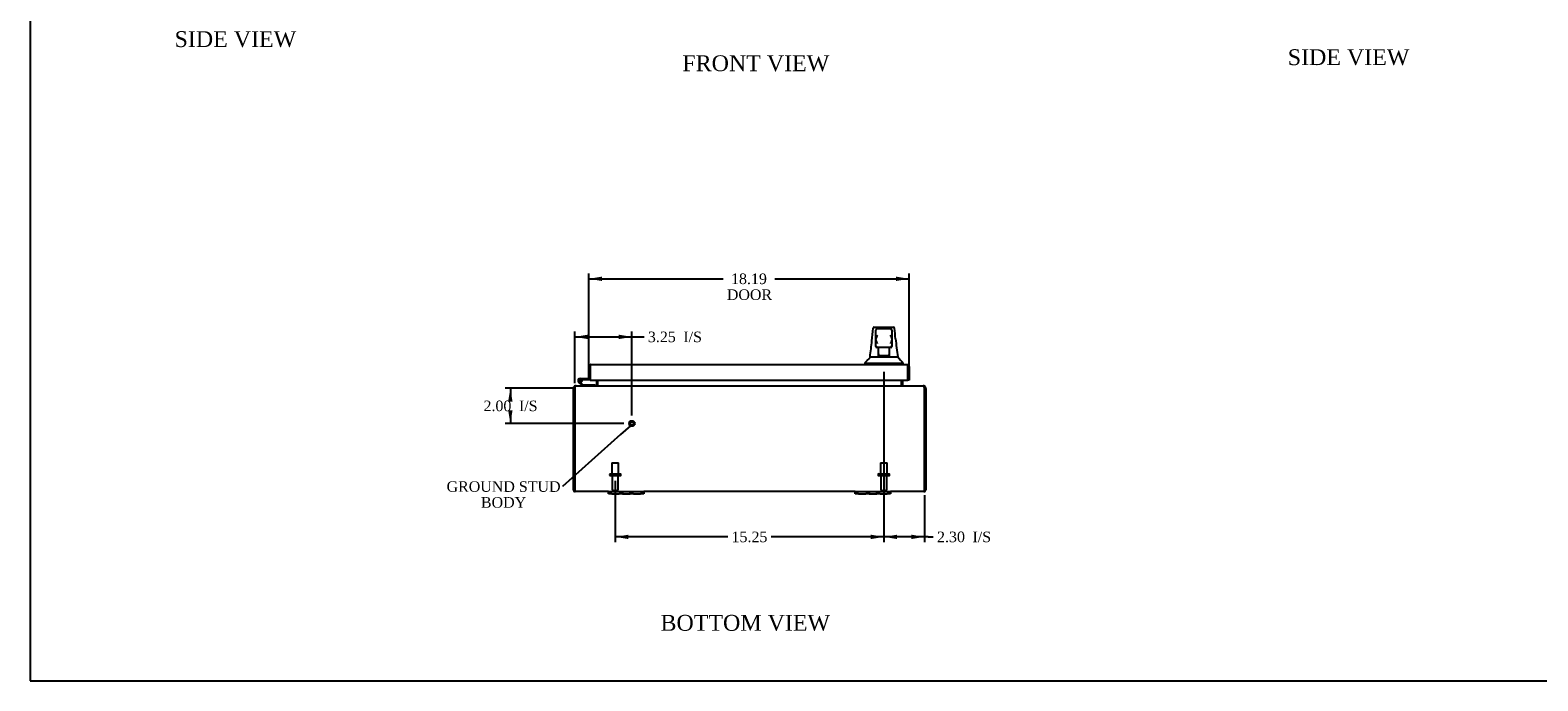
# Model space of a CAD drawing. Header units: inches. Extents: x 1 to 150, y -1 to 99.
# Tile 1 of 10: x 1 to 86, y 0 to 37. Entities that reach past the tile are written whole.
import ezdxf
from ezdxf import colors
from ezdxf.entities.mleader import LeaderData, LeaderLine
from ezdxf.enums import TextEntityAlignment as Align
from ezdxf.lldxf.tags import DXFTag
from ezdxf.math import Vec2, Vec3

# ---------------------------------------------------------------- set-up
doc = ezdxf.new("R2010")
doc.units = ezdxf.units.IN
doc.header["$MEASUREMENT"] = 0
for name, color, linetype in [('COM55381', 7, 'Continuous'), ('COM55517', 7, 'Continuous'), ('COM70654-2', 7, 'Continuous'), ('Default', 7, 'Continuous'), ('FET07752', 7, 'Continuous'), ('HAN86294', 7, 'Continuous'), ('STD26089', 7, 'Continuous'), ('STD26258', 7, 'Continuous')]:
    doc.layers.add(name, color=color, linetype=linetype)
doc.styles.add('SEACAD_Times_New_Roman', font='times.ttf')
tags = doc.linetypes.add('HIDDEN2', pattern=[0.1875, 0.125, -0.0625]).pattern_tags.tags
tags[6:7] = [DXFTag(74, 4), DXFTag(75, 0), DXFTag(340, '0'), DXFTag(46, 0.0), DXFTag(50, 0.0), DXFTag(44, 0.0), DXFTag(45, 0.0)]
tags[4:5] = [DXFTag(74, 4), DXFTag(75, 0), DXFTag(340, '0'), DXFTag(46, 0.0), DXFTag(50, 0.0), DXFTag(44, 0.0), DXFTag(45, 0.0)]
doc.dimstyles.new('HAMMOND_(STH_-_120x80)', dxfattribs={"dimtxt": 0.6, "dimasz": 0.75, "dimexe": 0.3, "dimexo": 0.3, "dimgap": 0.15, "dimtad": 0, "dimtih": 1, "dimtoh": 1, "dimzin": 0, "dimdsep": 46, "dimtxsty": 'SEACAD_Times_New_Roman', "dimblk1": '_SE_FILLED', "dimblk2": '_SE_FILLED', "dimsah": 1, "dimcen": 0.3, "dimadec": 0, "dimazin": 0, "dimtfac": 0.8, "dimtofl": 0, "dimtmove": 1, "dimatfit": 3, "dimfxl": 1, "dimtolj": 1, "dimtzin": 0, "dimarcsym": 0})

# ---------------------------------------------------------------- blocks, each defined once
blk = doc.blocks.new('_SE_FILLED')
at = {"color": 0}
blk.add_line((0, 0), (-1, 0), dxfattribs=at)
blk.add_solid([(0, 0), (-1, -0.1665), (-1, 0.1665), (0, 0)], dxfattribs=at)
blk = doc.blocks.new('SE7')
at = {"layer": 'COM55381', "color": 7, "linetype": 'Continuous'}
for p, q in [((32.783, 17.384), (32.783, 17.085)), ((32.855, 17.384), (32.855, 17.085)), ((32.873, 17.085), (32.873, 17.384)), ((50.087, 17.384), (50.087, 17.085)), ((50.105, 17.085), (50.105, 17.384)), ((50.177, 17.085), (50.177, 17.384)), ((31.552, 16.941), (31.48, 16.941)), ((31.48, 16.941), (31.48, 16.908)), ((31.48, 11.157), (31.48, 16.908)), ((31.552, 16.908), (31.552, 16.941)), ((31.552, 11.157), (31.552, 16.908)), ((31.552, 16.908), (31.552, 11.157)), ((31.635, 17.049), (31.588, 17.049)), ((31.588, 17.049), (31.588, 17.015)), ((31.635, 17.049), (51.325, 17.049)), ((32.782, 17.078), (32.847, 17.064)), ((32.873, 17.085), (32.873, 17.078)), ((50.087, 17.078), (50.087, 17.085)), ((50.178, 17.078), (50.113, 17.064)), ((51.372, 17.049), (51.325, 17.049)), ((51.372, 17.049), (51.372, 17.015)), ((51.408, 16.941), (51.408, 16.908)), ((51.408, 16.941), (51.48, 16.941)), ((51.408, 16.908), (51.408, 11.157)), ((51.408, 11.157), (51.408, 16.908)), ((51.48, 16.908), (51.48, 16.941)), ((51.48, 16.908), (51.48, 11.157)), ((31.485, 11.125), (31.552, 11.146)), ((31.552, 11.146), (31.552, 11.157)), ((31.552, 11.157), (31.552, 11.125)), ((51.408, 11.157), (51.408, 11.125)), ((51.408, 11.146), (51.408, 11.157)), ((51.475, 11.125), (51.408, 11.146)), ((33.48, 11.049), (31.588, 11.049)), ((47.48, 11.049), (35.48, 11.049)), ((51.372, 11.049), (49.48, 11.049))]:
    blk.add_line(p, q, dxfattribs=at)
for centre, radius, start, end in [((31.588, 16.941), 0.108, 143.12039, 180.00002), ((31.588, 16.941), 0.108, 90.00002, 143.12045), ((31.588, 16.941), 0.036, 143.12039, 180.00002), ((31.652, 16.908), 0.1, 160.47528, 180), ((31.733, 16.914), 0.177, 148.7998, 171.28064), ((32.747, 17.085), 0.036, 270, 348.13187), ((32.747, 17.085), 0.036, 348.13187, 360), ((32.784, 17.201), 0.153, 273.93361, 305.86465), ((32.747, 17.085), 0.108, 348.13187, 360), ((50.177, 17.201), 0.153, 234.13535, 266.06639), ((50.213, 17.085), 0.108, 180, 191.86813), ((50.213, 17.085), 0.036, 180, 191.86813), ((50.213, 17.085), 0.036, 191.8682, 269.99993), ((51.372, 16.941), 0.108, 36.87959, 89.99996), ((51.226, 16.914), 0.178, 8.78807, 31.13149), ((51.372, 16.941), 0.036, 0, 36.87955), ((51.308, 16.908), 0.1, 0, 19.52472), ((51.372, 16.941), 0.108, 0, 36.87955), ((31.588, 11.157), 0.108, 180, 197.08994), ((51.372, 11.157), 0.108, 342.91006, 360), ((31.588, 11.157), 0.108, 197.08994, 251.89016), ((32.348, 10.932), 0.803, 167.25313, 171.23189), ((32.346, 10.932), 0.801, 167.20608, 171.20495), ((31.588, 11.157), 0.108, 251.89016, 270), ((51.372, 11.157), 0.108, 270, 288.10984), ((50.612, 10.932), 0.803, 8.76811, 12.74687), ((50.614, 10.932), 0.801, 8.79505, 12.77303), ((51.372, 11.157), 0.108, 288.10984, 342.91006)]:
    blk.add_arc(centre, radius, start, end, dxfattribs=at)
for centre, start_param, end_param in [((31.588, 11.157), 2.825516, 3.141593), ((51.372, 11.157), 3.141593, 3.457669)]:
    blk.add_ellipse(centre, major_axis=(0, 0.108), ratio=0.996907, start_param=start_param, end_param=end_param, dxfattribs=at)
for points, knots in [([(31.582, 17.006), (31.59, 17.019), (31.599, 17.03), (31.617, 17.045), (31.626, 17.049), (31.635, 17.049)], [0, 0, 0, 0, 0.5, 0.5, 1, 1, 1, 1]), ([(51.325, 17.049), (51.334, 17.049), (51.343, 17.045), (51.361, 17.03), (51.37, 17.019), (51.379, 17.006)], [0, 0, 0, 0, 0.5, 0.5, 1, 1, 1, 1]), ([(31.555, 11.054), (31.558, 11.055), (31.561, 11.057), (31.566, 11.06), (31.567, 11.062), (31.57, 11.067), (31.571, 11.069), (31.572, 11.075), (31.573, 11.078), (31.572, 11.088), (31.571, 11.096), (31.566, 11.108), (31.564, 11.112), (31.559, 11.119), (31.556, 11.123), (31.552, 11.125)], [0, 0, 0, 0, 0.125, 0.125, 0.25, 0.25, 0.375, 0.375, 0.5, 0.5, 0.75, 0.75, 0.875, 0.875, 1, 1, 1, 1]), ([(51.408, 11.125), (51.404, 11.123), (51.401, 11.119), (51.396, 11.112), (51.394, 11.108), (51.391, 11.1), (51.39, 11.096), (51.388, 11.089), (51.388, 11.085), (51.387, 11.075), (51.389, 11.069), (51.393, 11.062), (51.395, 11.06), (51.399, 11.057), (51.402, 11.055), (51.406, 11.054)], [0, 0, 0, 0, 0.125, 0.125, 0.25, 0.25, 0.375, 0.375, 0.5, 0.5, 0.75, 0.75, 0.875, 0.875, 1, 1, 1, 1])]:
    blk.add_open_spline(points, degree=3, knots=knots, dxfattribs=at)
at = {"layer": 'COM55517', "color": 7, "linetype": 'Continuous'}
for p, q in [((31.99, 17.049), (31.778, 17.261)), ((31.857, 17.464), (32.355, 17.464)), ((32.427, 17.402), (31.857, 17.402)), ((31.891, 17.235), (32.016, 17.111)), ((31.912, 17.352), (31.974, 17.358)), ((32.427, 17.942), (32.427, 17.942)), ((32.016, 17.111), (32.71, 17.111)), ((32.71, 17.111), (32.71, 17.049))]:
    blk.add_line(p, q, dxfattribs=at)
blk.add_circle((31.857, 17.347), 0.05, dxfattribs=at)
for radius, start, end in [(0.117, 90, 5.21591), (0.117, 227.60795, 287.02737), (0.055, 90, 5.21591), (0.055, 5.21591, 90), (0.117, 5.21591, 28.03984)]:
    blk.add_arc((31.857, 17.347), radius, start, end, dxfattribs=at)
at = {"layer": 'COM70654-2', "color": 7, "linetype": 'Continuous'}
for p, q in [((32.355, 17.464), (32.355, 18.151)), ((32.427, 18.253), (32.427, 18.151)), ((32.427, 18.151), (32.427, 18.253)), ((32.427, 17.464), (32.427, 18.151)), ((32.427, 18.151), (32.427, 17.384)), ((32.463, 18.259), (50.435, 18.259)), ((50.471, 18.151), (50.471, 18.253)), ((50.471, 18.253), (50.471, 18.151)), ((50.471, 17.384), (50.471, 18.151)), ((50.471, 18.151), (50.471, 17.384)), ((50.543, 18.151), (50.543, 17.384)), ((32.355, 17.464), (32.427, 17.464)), ((32.427, 17.384), (50.471, 17.384)), ((50.543, 17.384), (50.471, 17.384))]:
    blk.add_line(p, q, dxfattribs=at)
for centre, start, end in [((32.463, 18.151), 109.47122, 180), ((32.463, 18.151), 90, 109.47122), ((50.435, 18.151), 70.52878, 90), ((50.435, 18.151), 0, 70.52878)]:
    blk.add_arc(centre, 0.108, start, end, dxfattribs=at)
for centre, start_param, end_param in [((32.463, 18.151), 3.141593, 3.48143), ((50.435, 18.151), 2.801756, 3.141593)]:
    blk.add_ellipse(centre, major_axis=(0, -0.108), ratio=0.997813, start_param=start_param, end_param=end_param, dxfattribs=at)
at = {"layer": 'FET07752', "color": 7, "linetype": 'Continuous'}
for p, q in [((33.48, 11.049), (33.668, 11.049)), ((33.48, 10.924), (33.48, 11.049)), ((33.668, 10.924), (33.48, 10.924)), ((33.668, 11.049), (34.074, 11.049)), ((33.668, 10.924), (34.074, 10.924)), ((34.074, 11.049), (34.262, 11.049)), ((34.262, 10.924), (34.074, 10.924)), ((34.262, 11.049), (34.48, 11.049)), ((34.262, 11.049), (34.262, 10.924)), ((34.262, 10.924), (34.48, 10.924)), ((34.48, 11.049), (34.48, 11.049)), ((34.48, 11.049), (34.698, 11.049)), ((34.48, 10.924), (34.698, 10.924)), ((34.48, 10.924), (34.48, 10.924)), ((34.698, 11.049), (34.886, 11.049)), ((34.698, 10.924), (34.698, 11.049)), ((34.886, 10.924), (34.698, 10.924)), ((34.886, 11.049), (35.293, 11.049)), ((34.886, 10.924), (35.293, 10.924)), ((35.293, 11.049), (35.48, 11.049)), ((35.48, 10.924), (35.293, 10.924)), ((35.48, 11.049), (35.48, 10.924)), ((47.48, 11.049), (47.668, 11.049)), ((47.48, 10.924), (47.48, 11.049)), ((47.668, 10.924), (47.48, 10.924)), ((47.668, 11.049), (48.074, 11.049)), ((47.668, 10.924), (48.074, 10.924)), ((48.074, 11.049), (48.262, 11.049)), ((48.262, 10.924), (48.074, 10.924)), ((48.262, 11.049), (48.48, 11.049)), ((48.262, 11.049), (48.262, 10.924)), ((48.262, 10.924), (48.48, 10.924)), ((48.48, 11.049), (48.48, 11.049)), ((48.48, 11.049), (48.698, 11.049)), ((48.48, 10.924), (48.698, 10.924)), ((48.48, 10.924), (48.48, 10.924)), ((48.698, 11.049), (48.886, 11.049)), ((48.698, 10.924), (48.698, 11.049)), ((48.886, 10.924), (48.698, 10.924)), ((48.886, 11.049), (49.293, 11.049)), ((48.886, 10.924), (49.293, 10.924)), ((49.293, 11.049), (49.48, 11.049)), ((49.48, 10.924), (49.293, 10.924)), ((49.48, 11.049), (49.48, 10.924))]:
    blk.add_line(p, q, dxfattribs=at)
at = {"layer": 'HAN86294', "color": 7, "linetype": 'Continuous'}
for p, q in [((48.499, 20.319), (48.5, 20.32)), ((48.559, 20.374), (49.651, 20.374)), ((48.65, 19.731), (48.65, 20.204)), ((48.65, 19.324), (48.65, 19.731)), ((49.47, 20.294), (48.74, 20.294)), ((49.56, 20.204), (49.56, 19.731)), ((49.56, 19.731), (49.56, 19.324)), ((49.71, 20.32), (49.711, 20.318)), ((48.65, 19.294), (48.65, 19.324)), ((48.74, 19.234), (48.71, 19.234)), ((49.47, 19.234), (48.74, 19.234)), ((48.805, 18.803), (48.805, 19.234)), ((49.405, 19.234), (49.405, 18.803)), ((49.5, 19.234), (49.47, 19.234)), ((49.56, 19.324), (49.56, 19.294)), ((48.015, 18.339), (48.367, 18.339)), ((48.015, 18.339), (48.015, 18.259)), ((48.315, 18.694), (48.526, 18.694)), ((48.367, 18.339), (48.6, 18.339)), ((48.526, 18.694), (48.638, 18.694)), ((48.6, 18.339), (49.046, 18.339)), ((48.638, 18.694), (48.846, 18.694)), ((48.805, 18.763), (48.805, 18.803)), ((49.02, 18.759), (48.835, 18.759)), ((48.846, 18.694), (48.914, 18.694)), ((48.914, 18.694), (49.006, 18.694)), ((49.006, 18.694), (49.046, 18.694)), ((49.19, 18.759), (49.02, 18.759)), ((49.046, 18.694), (49.164, 18.694)), ((49.046, 18.339), (49.164, 18.339)), ((49.164, 18.694), (49.462, 18.694)), ((49.164, 18.339), (49.216, 18.339)), ((49.375, 18.759), (49.19, 18.759)), ((49.216, 18.339), (49.364, 18.339)), ((49.364, 18.339), (49.844, 18.339)), ((49.405, 18.803), (49.405, 18.763)), ((49.462, 18.694), (49.572, 18.694)), ((49.572, 18.694), (49.895, 18.694)), ((49.844, 18.339), (50.195, 18.339)), ((50.195, 18.259), (50.195, 18.342))]:
    blk.add_line(p, q, dxfattribs=at)
for centre, radius, start, end in [((48.559, 20.314), 0.06, 89.99247, 174.0071), ((48.74, 20.204), 0.09, 90, 180), ((48.909, 19.723), 0.259, 130.71494, 177.90194), ((48.691, 19.731), 0.0411, 178.34643, 179.99744), ((49.47, 20.204), 0.09, 0, 90), ((49.301, 19.723), 0.259, 2.09806, 49.28506), ((49.519, 19.731), 0.0411, 0.00256, 1.65357), ((49.651, 20.314), 0.06, 5.57576, 90.00893), ((71.74, 21.895), 22.079, 185.63444, 188.33717), ((26.599, 21.71), 21.927, 352.09316, 354.4719), ((48.74, 19.324), 0.09, 180, 270), ((48.71, 19.294), 0.06, 180, 270), ((49.47, 19.324), 0.09, 270, 360), ((49.5, 19.294), 0.06, 270, 0), ((63.231, 29.661), 17.267, 219.43245, 220.97484)]:
    blk.add_arc(centre, radius, start, end, dxfattribs=at)
for points in [[(48.424, 19.598), (48.449, 19.838), (48.474, 20.078), (48.499, 20.319)], [(49.768, 19.728), (49.749, 19.924), (49.73, 20.121), (49.711, 20.318)]]:
    blk.add_open_spline(points, degree=3, dxfattribs=at)
for points, knots in [([(48.74, 19.449), (48.735, 19.461), (48.73, 19.473), (48.72, 19.498), (48.714, 19.51), (48.7, 19.546), (48.69, 19.57), (48.678, 19.606), (48.674, 19.618), (48.666, 19.641), (48.663, 19.653), (48.654, 19.688), (48.65, 19.711), (48.65, 19.733)], [0, 0, 0, 0, 0.125, 0.125, 0.25, 0.25, 0.5, 0.5, 0.625, 0.625, 0.75, 0.75, 1, 1, 1, 1]), ([(49.56, 19.733), (49.56, 19.711), (49.556, 19.688), (49.547, 19.653), (49.544, 19.641), (49.537, 19.618), (49.533, 19.606), (49.52, 19.57), (49.511, 19.546), (49.496, 19.51), (49.491, 19.498), (49.48, 19.473), (49.475, 19.461), (49.47, 19.449)], [0, 0, 0, 0, 0.25, 0.25, 0.375, 0.375, 0.5, 0.5, 0.75, 0.75, 0.875, 0.875, 1, 1, 1, 1]), ([(48.805, 18.803), (48.805, 18.809), (48.806, 18.815), (48.81, 18.828), (48.813, 18.835), (48.821, 18.856), (48.828, 18.87), (48.835, 18.884)], [0, 0, 0, 0, 0.25, 0.25, 0.5, 0.5, 1, 1, 1, 1]), ([(49.375, 18.884), (49.382, 18.87), (49.389, 18.856), (49.398, 18.835), (49.4, 18.828), (49.404, 18.815), (49.405, 18.809), (49.405, 18.803)], [0, 0, 0, 0, 0.5, 0.5, 0.75, 0.75, 1, 1, 1, 1]), ([(48.326, 18.694), (48.317, 18.681), (48.304, 18.662), (48.282, 18.63), (48.265, 18.606), (48.251, 18.588), (48.242, 18.576), (48.233, 18.565), (48.224, 18.555), (48.215, 18.546), (48.203, 18.535), (48.19, 18.525), (48.179, 18.518), (48.17, 18.512), (48.157, 18.501), (48.141, 18.485), (48.123, 18.465), (48.101, 18.44), (48.076, 18.41), (48.046, 18.375), (48.027, 18.353), (48.015, 18.339)], [0, 0, 0, 0, 0.094002, 0.169751, 0.227308, 0.249891, 0.269146, 0.286308, 0.303167, 0.321664, 0.34334, 0.399699, 0.476469, 0.563946, 0.641335, 0.709615, 0.770729, 0.827156, 0.881941, 0.938461, 1, 1, 1, 1]), ([(48.835, 18.759), (48.831, 18.759), (48.827, 18.759), (48.82, 18.759), (48.817, 18.759), (48.811, 18.759), (48.809, 18.76), (48.806, 18.761), (48.805, 18.762), (48.805, 18.763)], [0, 0, 0, 0, 0.25, 0.25, 0.5, 0.5, 0.75, 0.75, 1, 1, 1, 1]), ([(49.405, 18.763), (49.405, 18.762), (49.404, 18.761), (49.401, 18.76), (49.399, 18.759), (49.391, 18.759), (49.383, 18.759), (49.375, 18.759)], [0, 0, 0, 0, 0.25, 0.25, 0.5, 0.5, 1, 1, 1, 1])]:
    blk.add_open_spline(points, degree=3, knots=knots, dxfattribs=at)
at = {"layer": 'STD26089', "color": 7, "linetype": 'HIDDEN2'}
for p, q in [((33.53, 12.028), (33.53, 11.988)), ((33.56, 12.058), (34.15, 12.058)), ((33.668, 12.683), (34.043, 12.683)), ((33.668, 12.683), (33.668, 12.058)), ((34.043, 12.058), (34.043, 12.683)), ((34.18, 11.988), (34.18, 12.028)), ((48.78, 12.028), (48.78, 11.988)), ((48.81, 12.058), (49.4, 12.058)), ((48.918, 12.683), (49.293, 12.683)), ((48.918, 12.683), (48.918, 12.058)), ((49.293, 12.058), (49.293, 12.683)), ((49.43, 11.988), (49.43, 12.028)), ((33.56, 11.958), (34.15, 11.958)), ((33.689, 11.958), (33.689, 11.181)), ((34.021, 11.181), (34.021, 11.958)), ((48.81, 11.958), (49.4, 11.958)), ((48.939, 11.958), (48.939, 11.181)), ((49.271, 11.181), (49.271, 11.958)), ((33.749, 11.121), (33.961, 11.121)), ((48.999, 11.121), (49.211, 11.121))]:
    blk.add_line(p, q, dxfattribs=at)
for centre, radius, start, end in [((33.56, 12.028), 0.03, 90, 180), ((33.56, 11.988), 0.03, 180, 270), ((34.15, 12.028), 0.03, 0, 90), ((34.15, 11.988), 0.03, 270, 0), ((48.81, 12.028), 0.03, 90, 180), ((48.81, 11.988), 0.03, 180, 270), ((49.4, 12.028), 0.03, 0, 90), ((49.4, 11.988), 0.03, 270, 0), ((33.749, 11.181), 0.06, 180, 270), ((33.961, 11.181), 0.06, 270, 0), ((48.999, 11.181), 0.06, 180, 270), ((49.211, 11.181), 0.06, 270, 0)]:
    blk.add_arc(centre, radius, start, end, dxfattribs=at)
at = {"layer": 'STD26258', "color": 7, "linetype": 'HIDDEN2'}
for radius in [0.156, 0.125, 0.0944]:
    blk.add_circle((34.802, 14.917), radius, dxfattribs=at)
blk = doc.blocks.new('DMBLK6409')
at = {"layer": 'Default', "linetype": 'Continuous'}
for points in [[(49.855, 8.356), (49.855, 8.606), (49.105, 8.481)], [(50.658, 8.356), (51.408, 8.481), (50.658, 8.606)]]:
    blk.add_hatch(color=7, dxfattribs=at).paths.add_polyline_path(points)
at = {"layer": 'Default', "color": 7, "linetype": 'Continuous'}
for p, q in [((49.105, 17.853), (49.105, 8.181)), ((51.408, 10.857), (51.408, 8.181)), ((51.61, 8.481), (49.105, 8.481)), ((51.61, 8.481), (51.91, 8.481))]:
    blk.add_line(p, q, dxfattribs=at)
at = {"layer": 'Default', "color": 7, "linetype": 'Continuous', "style": 'SEACAD_Times_New_Roman'}
for s, p in [('2.30', (52.12, 8.781)), ('I/S', (54.132, 8.781))]:
    blk.add_text(s, height=0.6, dxfattribs=at).set_placement(p, align=Align.TOP_LEFT)
blk = doc.blocks.new('GDimGGroup')
at = {"layer": 'Default', "linetype": 'Continuous'}
for points in [[(34.605, 8.356), (34.605, 8.606), (33.855, 8.481)], [(48.355, 8.356), (49.105, 8.481), (48.355, 8.606)]]:
    blk.add_hatch(color=7, dxfattribs=at).paths.add_polyline_path(points)
at = {"layer": 'Default', "color": 7, "linetype": 'Continuous'}
for p, q in [((33.855, 11.658), (33.855, 8.181)), ((49.105, 11.658), (49.105, 8.181)), ((40.246, 8.481), (33.855, 8.481)), ((49.105, 8.481), (42.714, 8.481))]:
    blk.add_line(p, q, dxfattribs=at)
at = {"layer": 'Default', "color": 7, "linetype": 'Continuous', "style": 'SEACAD_Times_New_Roman'}
blk.add_text('15.25', height=0.6, dxfattribs=at).set_placement((40.456, 8.781), align=Align.TOP_LEFT)
blk = doc.blocks.new('DMBLK6410')
at = {"layer": 'Default', "linetype": 'Continuous'}
for points in [[(32.302, 19.957), (31.552, 19.832), (32.302, 19.707)], [(34.052, 19.957), (34.052, 19.707), (34.802, 19.832)]]:
    blk.add_hatch(color=7, dxfattribs=at).paths.add_polyline_path(points)
at = {"layer": 'Default', "color": 7, "linetype": 'Continuous'}
for p, q in [((31.552, 17.208), (31.552, 20.132)), ((31.552, 19.832), (35.197, 19.832)), ((34.802, 15.373), (34.802, 20.132)), ((35.197, 19.832), (35.497, 19.832))]:
    blk.add_line(p, q, dxfattribs=at)
at = {"layer": 'Default', "color": 7, "linetype": 'Continuous', "style": 'SEACAD_Times_New_Roman'}
for s, p in [('3.25', (35.707, 20.132)), ('I/S', (37.719, 20.132))]:
    blk.add_text(s, height=0.6, dxfattribs=at).set_placement(p, align=Align.TOP_LEFT)
blk = doc.blocks.new('DMBLK6420')
at = {"layer": 'Default', "linetype": 'Continuous'}
for points in [[(33.105, 23.253), (32.355, 23.128), (33.105, 23.003)], [(49.793, 23.253), (49.793, 23.003), (50.543, 23.128)]]:
    blk.add_hatch(color=7, dxfattribs=at).paths.add_polyline_path(points)
at = {"layer": 'Default', "color": 7, "linetype": 'Continuous'}
for p, q in [((32.355, 18.107), (32.355, 23.428)), ((32.355, 23.128), (39.981, 23.128)), ((42.917, 23.128), (50.543, 23.128)), ((50.543, 18.067), (50.543, 23.428))]:
    blk.add_line(p, q, dxfattribs=at)
at = {"layer": 'Default', "color": 7, "linetype": 'Continuous', "style": 'SEACAD_Times_New_Roman'}
for s, p in [('18.19', (40.425, 23.428)), ('DOOR', (40.191, 22.528))]:
    blk.add_text(s, height=0.6, dxfattribs=at).set_placement(p, align=Align.TOP_LEFT)
blk = doc.blocks.new('DMBLK6424')
at = {"layer": 'Default', "linetype": 'Continuous'}
for points in [[(27.775, 16.164), (28.025, 16.164), (27.9, 16.914)], [(27.775, 15.667), (27.9, 14.917), (28.025, 15.667)]]:
    blk.add_hatch(color=7, dxfattribs=at).paths.add_polyline_path(points)
at = {"layer": 'Default', "color": 7, "linetype": 'Continuous'}
for p, q in [((31.433, 16.914), (27.6, 16.914)), ((27.9, 16.914), (27.9, 16.426)), ((27.9, 15.616), (27.9, 14.917)), ((34.346, 14.917), (27.6, 14.917))]:
    blk.add_line(p, q, dxfattribs=at)
at = {"layer": 'Default', "color": 7, "linetype": 'Continuous', "style": 'SEACAD_Times_New_Roman'}
for s, p in [('I/S', (28.388, 16.216)), ('2.00', (26.375, 16.216))]:
    blk.add_text(s, height=0.6, dxfattribs=at).set_placement(p, align=Align.TOP_LEFT)
blk = doc.blocks.new('BORDER')
at = {"layer": 'Default', "color": 7, "linetype": 'Continuous'}
for p, q in [((-41.86, 27.86), (-41.86, 0)), ((-41.86, 0), (0, 0))]:
    blk.add_line(p, q, dxfattribs=at)

msp = doc.modelspace()

# ---------------------------------------------------------------- block references
at = {"layer": 'Default', "color": 7, "xscale": 3.56, "yscale": 3.56, "zscale": 3.56}
msp.add_blockref('BORDER', (149.664, 0.311), dxfattribs=at)
at = {"layer": 'Default'}
for name in ['SE7', 'GDimGGroup']:
    msp.add_blockref(name, (0, 0), dxfattribs=at)

# ---------------------------------------------------------------- texts
at = {"layer": 'Default', "color": 7, "linetype": 'Continuous', "style": 'SEACAD_Times_New_Roman'}
for s, p in [('SIDE VIEW', (8.84, 37.181)), ('SIDE VIEW', (72.028, 36.154)), ('FRONT VIEW', (37.664, 35.811)), ('BOTTOM VIEW', (36.424, 4.054))]:
    msp.add_text(s, height=0.9, dxfattribs=at).set_placement(p, align=Align.TOP_LEFT)

# ---------------------------------------------------------------- dimensions: what is measured, and where the dimension line sits
at = {"layer": 'Default', "color": 7, "linetype": 'Continuous'}
for base, p1, p2, angle, text, picture, middle, dimtype in [((32.355, 23.128), (32.355, 17.807), (50.543, 17.767), 359.87399, '\\A1;<>\\PDOOR', 'DMBLK6420', (41.449, 23.128), 161), ((27.9, 14.917), (31.733, 16.914), (34.646, 14.917), 90, '\\A1;<> I/S', 'DMBLK6424', (27.9, 15.916), 160)]:
    dim = msp.add_linear_dim(base=base, p1=p1, p2=p2, angle=angle, text=text, dimstyle='HAMMOND_(STH_-_120x80)', override={"dimtmove": 0}, dxfattribs=at)
    dim.commit()
    dim.dimension.update_dxf_attribs({"geometry": picture, "text_midpoint": middle, "dimtype": dimtype})
for base, p1, p2, picture, middle in [((34.802, 19.832), (31.552, 16.908), (34.802, 15.073), 'DMBLK6410', (35.497, 19.832)), ((49.105, 8.481), (51.408, 11.157), (49.105, 11.958), 'DMBLK6409', (51.91, 8.481))]:
    dim = msp.add_linear_dim(base=base, p1=p1, p2=p2, text='\\A1;<> I/S', dimstyle='HAMMOND_(STH_-_120x80)', dxfattribs=at)
    dim.commit()
    dim.dimension.update_dxf_attribs({"geometry": picture, "text_midpoint": middle, "dimtype": 160})

# ---------------------------------------------------------------- leaders
ml = msp.add_multileader_mtext('Standard', dxfattribs=at)
ml.set_content('{\\pxsm0.9;\\fTimes New Roman|b0||i0||c0|p34;\\W1.;GROUND STUD\\PBODY\\P}', color=7)
ml.set_leader_properties()
ml.set_arrow_properties(name='_SE_FILLED')
ml.build(insert=Vec2(0, 0))
ml.multileader.update_dxf_attribs({"dogleg_length": 0, "arrow_head_size": 0.75})
ctx = ml.context
ctx.base_point, ctx.char_height, ctx.arrow_head_size, ctx.landing_gap_size = Vec3(24.292, 11.121), 0.6, 0.75, 0.21
ctx.text_align_type = 1
notes = []
notes.append((ctx, [(0, (1, 1, 0), (30.857, 11.331), (-1, 0), 0, [(0, [(34.713, 14.789)], 0, [])])]))
ctx.mtext.insert, ctx.mtext.alignment = Vec3(27.515, 11.638), 2
for ctx, leaders in notes:
    for number, flags, end, landing, length, lines in leaders:
        leader = LeaderData()
        leader.index, (leader.has_last_leader_line, leader.has_dogleg_vector, leader.attachment_direction) = number, flags
        leader.last_leader_point, leader.dogleg_vector, leader.dogleg_length = Vec3(end), Vec3(landing), length
        for number, points, colour, breaks in lines:
            line = LeaderLine()
            line.index, line.vertices, line.color, line.breaks = number, Vec3.list(points), colors.encode_raw_color(colour), breaks
            leader.lines.append(line)
        ctx.leaders.append(leader)

doc.saveas('drawing.dxf')
